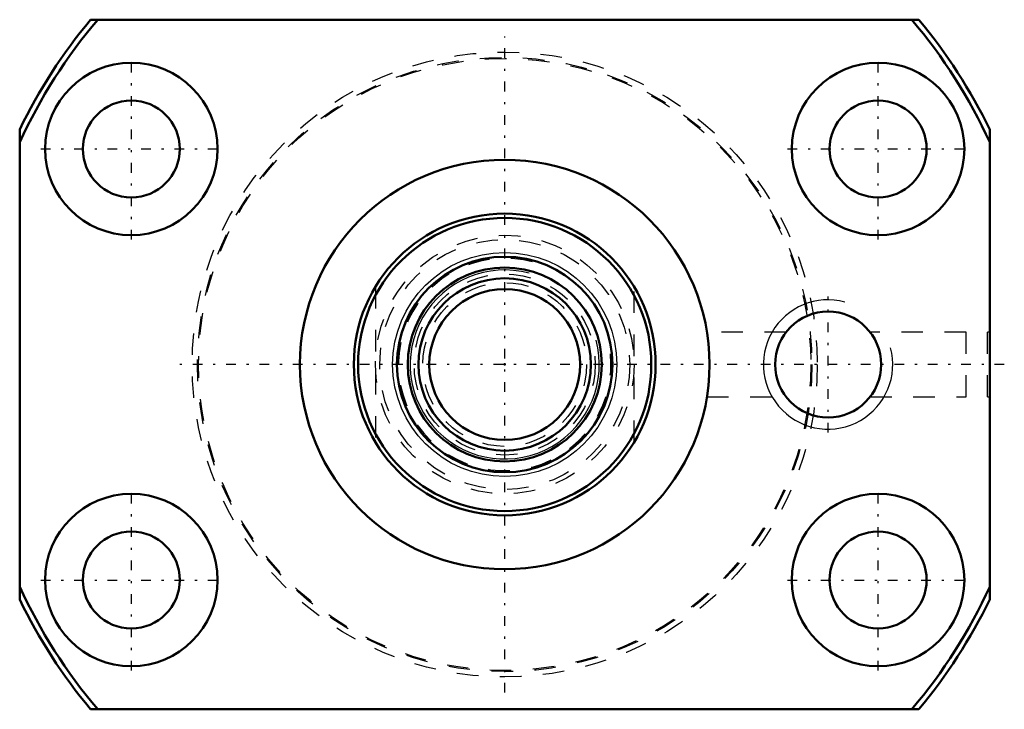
# Model space of a CAD drawing. Header units: millimetres. Extents: x -22.5 to 23.2, y -16 to 16.
import ezdxf

# ---------------------------------------------------------------- set-up
doc = ezdxf.new("R2010")
doc.units = ezdxf.units.MM
doc.linetypes.add('Center', pattern=[1.5, 0.45, -0.5, 0.05, -0.5])
doc.linetypes.add('Dashed', pattern=[2, 1, -1])
for name, color, linetype, lineweight in [('2d ConnectionPoints', 7, 'Continuous', 50), ('AM_0', 7, 'Continuous', 50), ('AM_4', 3, 'Continuous', 25), ('AM_5', 3, 'Continuous', 25), ('AM_7', 7, 'Center', 25), ('AM_9', 6, 'Dashed', 25)]:
    doc.layers.add(name, color=color, linetype=linetype, lineweight=lineweight)

# ---------------------------------------------------------------- blocks, each defined once
blk = doc.blocks.new('1_BNK_1208_2_6RRG2_280LC7YRR0_Nut_0_in_BNK1208_2_6RRG2_280LC7Y_1280__2')
at = {"layer": 'AM_0'}
for p, q in [((19.209, 16), (-19.209, 16)), ((-22.5, 10.897), (-22.5, -10.897)), ((22.5, -10.897), (22.5, 10.897)), ((-19.209, -16), (19.209, -16))]:
    blk.add_line(p, q, dxfattribs=at)
for centre, radius in [((-17.321, 10), 4), ((17.321, 10), 4), ((-17.321, 10), 2.25), ((17.321, 10), 2.25), ((0, 0), 9.5), ((15, 0), 2.459), ((-17.321, -10), 4), ((17.321, -10), 4), ((-17.321, -10), 2.25), ((17.321, -10), 2.25)]:
    blk.add_circle(centre, radius, dxfattribs=at)
for radius, start, end in [(25, 140.2082, 154.1581), (24.75, 139.7244, 155.38), (24.75, 24.62, 40.2756), (25, 25.8419, 39.7918), (24.75, 204.62, 220.2756), (24.75, 319.7244, 335.38), (25, 205.8419, 219.7918), (25, 320.2082, 334.1581)]:
    blk.add_arc((0, 0), radius, start, end, dxfattribs=at)
at = {"layer": 'AM_5'}
blk.add_arc((15, 0), 3, 75, 15, dxfattribs=at)
at = {"layer": 'AM_7'}
for p, q in [((0, -15.225), (0, 15.225)), ((-17.321, 5.8), (-17.321, 14.2)), ((17.321, 5.8), (17.321, 14.2)), ((-21.521, 10), (-13.121, 10)), ((13.121, 10), (21.521, 10)), ((15, -3.15), (15, 3.15)), ((23.175, 0), (-15.225, 0)), ((-17.321, -14.2), (-17.321, -5.8)), ((17.321, -14.2), (17.321, -5.8)), ((-21.521, -10), (-13.121, -10)), ((13.121, -10), (21.521, -10))]:
    blk.add_line(p, q, dxfattribs=at)
at = {"layer": 'AM_9'}
for p, q in [((13.051, 1.5), (9.382, 1.5)), ((21.4, 1.5), (16.949, 1.5)), ((21.4, -1.5), (21.4, 1.5)), ((22.4, -1.5), (22.4, 1.5)), ((22.5, 1.5), (22.4, 1.5)), ((9.381, -1.5), (13.049, -1.5)), ((16.951, -1.5), (21.4, -1.5)), ((22.4, -1.5), (22.5, -1.5))]:
    blk.add_line(p, q, dxfattribs=at)
for radius in [14.5, 14.25, 14.2]:
    blk.add_circle((0, 0), radius, dxfattribs=at)
blk = doc.blocks.new('2_BNK_1208_2_6RRG2_280LC7Y_Shaft_0_in_BNK1208_2_6RRG2_280LC7Y_1280__2')
at = {"layer": 'AM_0'}
for radius in [7, 6.8, 5, 4.5, 4, 3.5]:
    blk.add_circle((0, 0), radius, dxfattribs=at)
at = {"layer": 'AM_4'}
blk.add_circle((0, 0), 5.2, dxfattribs=at)
at = {"layer": 'AM_5', "linetype": 'Dashed'}
blk.add_arc((0, 0), 4.927, 75, 15, dxfattribs=at)
at = {"layer": 'AM_5'}
blk.add_arc((0, 0), 4.386, 75, 15, dxfattribs=at)
at = {"layer": 'AM_9'}
for p, q in [((-6, 3.606), (-6, -3.606)), ((6, -3.606), (6, 3.606))]:
    blk.add_line(p, q, dxfattribs=at)
for radius in [6, 5.8, 4.2, 3.8]:
    blk.add_circle((0, 0), radius, dxfattribs=at)

msp = doc.modelspace()

# ---------------------------------------------------------------- linework, layer by layer
at = {"layer": '2d ConnectionPoints'}
msp.add_point((0, 0), dxfattribs=at)
msp.add_point((0, 0), dxfattribs=at)

# ---------------------------------------------------------------- block references
for name in ['1_BNK_1208_2_6RRG2_280LC7YRR0_Nut_0_in_BNK1208_2_6RRG2_280LC7Y_1280__2', '2_BNK_1208_2_6RRG2_280LC7Y_Shaft_0_in_BNK1208_2_6RRG2_280LC7Y_1280__2']:
    msp.add_blockref(name, (0, 0))

doc.saveas('drawing.dxf')
